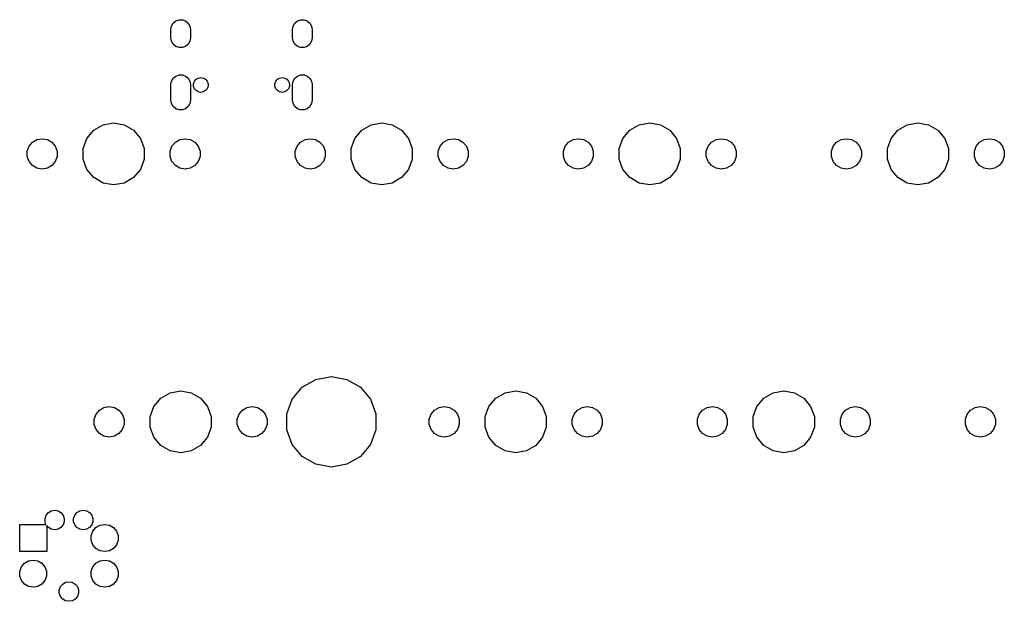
# Model space of a CAD drawing. Extents: x 50 to 349, y -142 to -48.
# Tile 2 of 10: x 50 to 120, y -89 to -48. Entities that reach past the tile are written whole.
import ezdxf

# ---------------------------------------------------------------- set-up
doc = ezdxf.new("R2010")
doc.units = 0
doc.header["$MEASUREMENT"] = 0
doc.layers.add('BLACK', color=7, linetype='CONTINUOUS')

msp = doc.modelspace()

# ---------------------------------------------------------------- linework, layer by layer
at = {"layer": 'Black'}
for p, q in [((61.2176, -48.2962), (61.2598, -48.0568)), ((61.2598, -48.0568), (61.3814, -47.8462)), ((61.3814, -47.8462), (61.5676, -47.69)), ((61.5676, -47.69), (61.796, -47.6068)), ((61.796, -47.6068), (62.0392, -47.6068)), ((62.0392, -47.6068), (62.2676, -47.69)), ((62.2676, -47.69), (62.4538, -47.8462)), ((62.4538, -47.8462), (62.5754, -48.0568)), ((62.5754, -48.0568), (62.6176, -48.2962)), ((69.8576, -48.2962), (69.8998, -48.0568)), ((69.8998, -48.0568), (70.0214, -47.8462)), ((70.0214, -47.8462), (70.2076, -47.69)), ((70.2076, -47.69), (70.436, -47.6068)), ((70.436, -47.6068), (70.6792, -47.6068)), ((70.6792, -47.6068), (70.9076, -47.69)), ((70.9076, -47.69), (71.0938, -47.8462)), ((71.0938, -47.8462), (71.2154, -48.0568)), ((71.2154, -48.0568), (71.2576, -48.2962)), ((61.2176, -48.9038), (61.2176, -48.2962)), ((61.2598, -49.1432), (61.2176, -48.9038)), ((62.6176, -48.9038), (62.5754, -49.1432)), ((62.6176, -48.2962), (62.6176, -48.9038)), ((69.8576, -48.9038), (69.8576, -48.2962)), ((69.8998, -49.1432), (69.8576, -48.9038)), ((71.2576, -48.9038), (71.2154, -49.1432)), ((71.2576, -48.2962), (71.2576, -48.9038)), ((61.3814, -49.3538), (61.2598, -49.1432)), ((61.5676, -49.51), (61.3814, -49.3538)), ((61.796, -49.5932), (61.5676, -49.51)), ((62.0392, -49.5932), (61.796, -49.5932)), ((62.2676, -49.51), (62.0392, -49.5932)), ((62.4538, -49.3538), (62.2676, -49.51)), ((62.5754, -49.1432), (62.4538, -49.3538)), ((70.0214, -49.3538), (69.8998, -49.1432)), ((70.2076, -49.51), (70.0214, -49.3538)), ((70.436, -49.5932), (70.2076, -49.51)), ((70.6792, -49.5932), (70.436, -49.5932)), ((70.9076, -49.51), (70.6792, -49.5932)), ((71.0938, -49.3538), (70.9076, -49.51)), ((71.2154, -49.1432), (71.0938, -49.3538)), ((61.2598, -51.9858), (61.3814, -51.7753)), ((61.3814, -51.7753), (61.5676, -51.619)), ((61.5676, -51.619), (61.796, -51.5359)), ((61.796, -51.5359), (62.0392, -51.5359)), ((62.0392, -51.5359), (62.2676, -51.619)), ((62.2676, -51.619), (62.4538, -51.7753)), ((62.4538, -51.7753), (62.5754, -51.9858)), ((63.0088, -51.8463), (63.1674, -51.7548)), ((63.1674, -51.7548), (63.3476, -51.723)), ((63.3476, -51.723), (63.5278, -51.7548)), ((63.5278, -51.7548), (63.6864, -51.8463)), ((68.7888, -51.8463), (68.9474, -51.7548)), ((68.9474, -51.7548), (69.1276, -51.723)), ((69.1276, -51.723), (69.3078, -51.7548)), ((69.3078, -51.7548), (69.4664, -51.8463)), ((69.8998, -51.9858), (70.0214, -51.7753)), ((70.0214, -51.7753), (70.2076, -51.619)), ((70.2076, -51.619), (70.436, -51.5359)), ((70.436, -51.5359), (70.6792, -51.5359)), ((70.6792, -51.5359), (70.9076, -51.619)), ((70.9076, -51.619), (71.0938, -51.7753)), ((71.0938, -51.7753), (71.2154, -51.9858)), ((61.2176, -52.2252), (61.2598, -51.9858)), ((61.2176, -53.3348), (61.2176, -52.2252)), ((62.5754, -51.9858), (62.6176, -52.2252)), ((62.6176, -52.2252), (62.6176, -53.3348)), ((62.8286, -52.1585), (62.8912, -51.9865)), ((62.8286, -52.3415), (62.8286, -52.1585)), ((62.8912, -52.5135), (62.8286, -52.3415)), ((62.8912, -51.9865), (63.0088, -51.8463)), ((63.6864, -51.8463), (63.804, -51.9865)), ((63.804, -51.9865), (63.8666, -52.1585)), ((63.8666, -52.3415), (63.804, -52.5135)), ((63.8666, -52.1585), (63.8666, -52.3415)), ((68.6086, -52.1585), (68.6712, -51.9865)), ((68.6086, -52.3415), (68.6086, -52.1585)), ((68.6712, -52.5135), (68.6086, -52.3415)), ((68.6712, -51.9865), (68.7888, -51.8463)), ((69.4664, -51.8463), (69.584, -51.9865)), ((69.584, -51.9865), (69.6466, -52.1585)), ((69.6466, -52.3415), (69.584, -52.5135)), ((69.6466, -52.1585), (69.6466, -52.3415)), ((69.8576, -52.2252), (69.8998, -51.9858)), ((69.8576, -53.3348), (69.8576, -52.2252)), ((71.2154, -51.9858), (71.2576, -52.2252)), ((71.2576, -52.2252), (71.2576, -53.3348)), ((63.0088, -52.6537), (62.8912, -52.5135)), ((63.1674, -52.7452), (63.0088, -52.6537)), ((63.3476, -52.777), (63.1674, -52.7452)), ((63.5278, -52.7452), (63.3476, -52.777)), ((63.6864, -52.6537), (63.5278, -52.7452)), ((63.804, -52.5135), (63.6864, -52.6537)), ((68.7888, -52.6537), (68.6712, -52.5135)), ((68.9474, -52.7452), (68.7888, -52.6537)), ((69.1276, -52.777), (68.9474, -52.7452)), ((69.3078, -52.7452), (69.1276, -52.777)), ((69.4664, -52.6537), (69.3078, -52.7452)), ((69.584, -52.5135), (69.4664, -52.6537)), ((61.2598, -53.5742), (61.2176, -53.3348)), ((61.3814, -53.7847), (61.2598, -53.5742)), ((61.5676, -53.941), (61.3814, -53.7847)), ((62.4538, -53.7847), (62.2676, -53.941)), ((62.5754, -53.5742), (62.4538, -53.7847)), ((62.6176, -53.3348), (62.5754, -53.5742)), ((69.8998, -53.5742), (69.8576, -53.3348)), ((70.0214, -53.7847), (69.8998, -53.5742)), ((70.2076, -53.941), (70.0214, -53.7847)), ((71.0938, -53.7847), (70.9076, -53.941)), ((71.2154, -53.5742), (71.0938, -53.7847)), ((71.2576, -53.3348), (71.2154, -53.5742)), ((61.796, -54.0241), (61.5676, -53.941)), ((62.0392, -54.0241), (61.796, -54.0241)), ((62.2676, -53.941), (62.0392, -54.0241)), ((70.436, -54.0241), (70.2076, -53.941)), ((70.6792, -54.0241), (70.436, -54.0241)), ((70.9076, -53.941), (70.6792, -54.0241)), ((55.7344, -55.463), (56.3968, -55.0805)), ((56.3968, -55.0805), (57.15, -54.9477)), ((57.15, -54.9477), (57.9032, -55.0805)), ((57.9032, -55.0805), (58.5656, -55.463)), ((74.7844, -55.463), (75.4468, -55.0805)), ((75.4468, -55.0805), (76.2, -54.9477)), ((76.2, -54.9477), (76.9532, -55.0805)), ((76.9532, -55.0805), (77.6156, -55.463)), ((93.8344, -55.463), (94.4968, -55.0805)), ((94.4968, -55.0805), (95.25, -54.9477)), ((95.25, -54.9477), (96.0032, -55.0805)), ((96.0032, -55.0805), (96.6656, -55.463)), ((112.884, -55.463), (113.547, -55.0805)), ((113.547, -55.0805), (114.3, -54.9477)), ((114.3, -54.9477), (115.053, -55.0805)), ((115.053, -55.0805), (115.716, -55.463)), ((55.2428, -56.0489), (55.7344, -55.463)), ((58.5656, -55.463), (59.0572, -56.0489)), ((74.2928, -56.0489), (74.7844, -55.463)), ((77.6156, -55.463), (78.1072, -56.0489)), ((93.3428, -56.0489), (93.8344, -55.463)), ((96.6656, -55.463), (97.1572, -56.0489)), ((112.393, -56.0489), (112.884, -55.463)), ((115.716, -55.463), (116.207, -56.0489)), ((51.0073, -56.9626), (51.1355, -56.6104)), ((51.1355, -56.6104), (51.3764, -56.3234)), ((51.3764, -56.3234), (51.7009, -56.136)), ((51.7009, -56.136), (52.07, -56.0709)), ((52.07, -56.0709), (52.4391, -56.136)), ((52.4391, -56.136), (52.7636, -56.3234)), ((52.7636, -56.3234), (53.0045, -56.6104)), ((53.0045, -56.6104), (53.1327, -56.9626)), ((54.9812, -56.7676), (55.2428, -56.0489)), ((59.0572, -56.0489), (59.3188, -56.7676)), ((61.1673, -56.9626), (61.2955, -56.6104)), ((61.2955, -56.6104), (61.5364, -56.3234)), ((61.5364, -56.3234), (61.8609, -56.136)), ((61.8609, -56.136), (62.23, -56.0709)), ((62.23, -56.0709), (62.5991, -56.136)), ((62.5991, -56.136), (62.9236, -56.3234)), ((62.9236, -56.3234), (63.1645, -56.6104)), ((63.1645, -56.6104), (63.2927, -56.9626)), ((70.0573, -56.9626), (70.1855, -56.6104)), ((70.1855, -56.6104), (70.4264, -56.3234)), ((70.4264, -56.3234), (70.7509, -56.136)), ((70.7509, -56.136), (71.12, -56.0709)), ((71.12, -56.0709), (71.4891, -56.136)), ((71.4891, -56.136), (71.8136, -56.3234)), ((71.8136, -56.3234), (72.0545, -56.6104)), ((72.0545, -56.6104), (72.1827, -56.9626)), ((74.0312, -56.7676), (74.2928, -56.0489)), ((78.1072, -56.0489), (78.3688, -56.7676)), ((80.2173, -56.9626), (80.3455, -56.6104)), ((80.3455, -56.6104), (80.5864, -56.3234)), ((80.5864, -56.3234), (80.9109, -56.136)), ((80.9109, -56.136), (81.28, -56.0709)), ((81.28, -56.0709), (81.6491, -56.136)), ((81.6491, -56.136), (81.9736, -56.3234)), ((81.9736, -56.3234), (82.2145, -56.6104)), ((82.2145, -56.6104), (82.3427, -56.9626)), ((89.1073, -56.9626), (89.2355, -56.6104)), ((89.2355, -56.6104), (89.4764, -56.3234)), ((89.4764, -56.3234), (89.8009, -56.136)), ((89.8009, -56.136), (90.17, -56.0709)), ((90.17, -56.0709), (90.5391, -56.136)), ((90.5391, -56.136), (90.8636, -56.3234)), ((90.8636, -56.3234), (91.1045, -56.6104)), ((91.1045, -56.6104), (91.2327, -56.9626)), ((93.0812, -56.7676), (93.3428, -56.0489)), ((97.1572, -56.0489), (97.4188, -56.7676)), ((99.2673, -56.9626), (99.3955, -56.6104)), ((99.3955, -56.6104), (99.6364, -56.3234)), ((99.6364, -56.3234), (99.9609, -56.136)), ((99.9609, -56.136), (100.33, -56.0709)), ((100.33, -56.0709), (100.699, -56.136)), ((100.699, -56.136), (101.024, -56.3234)), ((101.024, -56.3234), (101.265, -56.6104)), ((101.265, -56.6104), (101.393, -56.9626)), ((108.157, -56.9626), (108.285, -56.6104)), ((108.285, -56.6104), (108.526, -56.3234)), ((108.526, -56.3234), (108.851, -56.136)), ((108.851, -56.136), (109.22, -56.0709)), ((109.22, -56.0709), (109.589, -56.136)), ((109.589, -56.136), (109.914, -56.3234)), ((109.914, -56.3234), (110.155, -56.6104)), ((110.155, -56.6104), (110.283, -56.9626)), ((112.131, -56.7676), (112.393, -56.0489)), ((116.207, -56.0489), (116.469, -56.7676)), ((118.317, -56.9626), (118.445, -56.6104)), ((118.445, -56.6104), (118.686, -56.3234)), ((118.686, -56.3234), (119.011, -56.136)), ((119.011, -56.136), (119.38, -56.0709)), ((119.38, -56.0709), (119.749, -56.136)), ((119.749, -56.136), (120.074, -56.3234)), ((120.074, -56.3234), (120.315, -56.6104)), ((120.315, -56.6104), (120.443, -56.9626)), ((51.0073, -57.3374), (51.0073, -56.9626)), ((51.1355, -57.6896), (51.0073, -57.3374)), ((53.1327, -57.3374), (53.0045, -57.6896)), ((53.1327, -56.9626), (53.1327, -57.3374)), ((54.9812, -57.5324), (54.9812, -56.7676)), ((59.3188, -56.7676), (59.3188, -57.5324)), ((61.1673, -57.3374), (61.1673, -56.9626)), ((61.2955, -57.6896), (61.1673, -57.3374)), ((63.2927, -57.3374), (63.1645, -57.6896)), ((63.2927, -56.9626), (63.2927, -57.3374)), ((70.0573, -57.3374), (70.0573, -56.9626)), ((70.1855, -57.6896), (70.0573, -57.3374)), ((72.1827, -57.3374), (72.0545, -57.6896)), ((72.1827, -56.9626), (72.1827, -57.3374)), ((74.0312, -57.5324), (74.0312, -56.7676)), ((78.3688, -56.7676), (78.3688, -57.5324)), ((80.2173, -57.3374), (80.2173, -56.9626)), ((80.3455, -57.6896), (80.2173, -57.3374)), ((82.3427, -57.3374), (82.2145, -57.6896)), ((82.3427, -56.9626), (82.3427, -57.3374)), ((89.1073, -57.3374), (89.1073, -56.9626)), ((89.2355, -57.6896), (89.1073, -57.3374)), ((91.2327, -57.3374), (91.1045, -57.6896)), ((91.2327, -56.9626), (91.2327, -57.3374)), ((93.0812, -57.5324), (93.0812, -56.7676)), ((97.4188, -56.7676), (97.4188, -57.5324)), ((99.2673, -57.3374), (99.2673, -56.9626)), ((99.3955, -57.6896), (99.2673, -57.3374)), ((101.393, -57.3374), (101.265, -57.6896)), ((101.393, -56.9626), (101.393, -57.3374)), ((108.157, -57.3374), (108.157, -56.9626)), ((108.285, -57.6896), (108.157, -57.3374)), ((110.283, -57.3374), (110.155, -57.6896)), ((110.283, -56.9626), (110.283, -57.3374)), ((112.131, -57.5324), (112.131, -56.7676)), ((116.469, -56.7676), (116.469, -57.5324)), ((118.317, -57.3374), (118.317, -56.9626)), ((118.445, -57.6896), (118.317, -57.3374)), ((120.443, -57.3374), (120.315, -57.6896)), ((120.443, -56.9626), (120.443, -57.3374)), ((51.3764, -57.9766), (51.1355, -57.6896)), ((51.7009, -58.164), (51.3764, -57.9766)), ((52.7636, -57.9766), (52.4391, -58.164)), ((53.0045, -57.6896), (52.7636, -57.9766)), ((55.2428, -58.2511), (54.9812, -57.5324)), ((59.3188, -57.5324), (59.0572, -58.2511)), ((61.5364, -57.9766), (61.2955, -57.6896)), ((61.8609, -58.164), (61.5364, -57.9766)), ((62.9236, -57.9766), (62.5991, -58.164)), ((63.1645, -57.6896), (62.9236, -57.9766)), ((70.4264, -57.9766), (70.1855, -57.6896)), ((70.7509, -58.164), (70.4264, -57.9766)), ((71.8136, -57.9766), (71.4891, -58.164)), ((72.0545, -57.6896), (71.8136, -57.9766)), ((74.2928, -58.2511), (74.0312, -57.5324)), ((78.3688, -57.5324), (78.1072, -58.2511)), ((80.5864, -57.9766), (80.3455, -57.6896)), ((80.9109, -58.164), (80.5864, -57.9766)), ((81.9736, -57.9766), (81.6491, -58.164)), ((82.2145, -57.6896), (81.9736, -57.9766)), ((89.4764, -57.9766), (89.2355, -57.6896)), ((89.8009, -58.164), (89.4764, -57.9766)), ((90.8636, -57.9766), (90.5391, -58.164)), ((91.1045, -57.6896), (90.8636, -57.9766)), ((93.3428, -58.2511), (93.0812, -57.5324)), ((97.4188, -57.5324), (97.1572, -58.2511)), ((99.6364, -57.9766), (99.3955, -57.6896)), ((99.9609, -58.164), (99.6364, -57.9766)), ((101.024, -57.9766), (100.699, -58.164)), ((101.265, -57.6896), (101.024, -57.9766)), ((108.526, -57.9766), (108.285, -57.6896)), ((108.851, -58.164), (108.526, -57.9766)), ((109.914, -57.9766), (109.589, -58.164)), ((110.155, -57.6896), (109.914, -57.9766)), ((112.393, -58.2511), (112.131, -57.5324)), ((116.469, -57.5324), (116.207, -58.2511)), ((118.686, -57.9766), (118.445, -57.6896)), ((119.011, -58.164), (118.686, -57.9766)), ((120.074, -57.9766), (119.749, -58.164)), ((120.315, -57.6896), (120.074, -57.9766)), ((52.07, -58.2291), (51.7009, -58.164)), ((52.4391, -58.164), (52.07, -58.2291)), ((55.7344, -58.837), (55.2428, -58.2511)), ((59.0572, -58.2511), (58.5656, -58.837)), ((62.23, -58.2291), (61.8609, -58.164)), ((62.5991, -58.164), (62.23, -58.2291)), ((71.12, -58.2291), (70.7509, -58.164)), ((71.4891, -58.164), (71.12, -58.2291)), ((74.7844, -58.837), (74.2928, -58.2511)), ((78.1072, -58.2511), (77.6156, -58.837)), ((81.28, -58.2291), (80.9109, -58.164)), ((81.6491, -58.164), (81.28, -58.2291)), ((90.17, -58.2291), (89.8009, -58.164)), ((90.5391, -58.164), (90.17, -58.2291)), ((93.8344, -58.837), (93.3428, -58.2511)), ((97.1572, -58.2511), (96.6656, -58.837)), ((100.33, -58.2291), (99.9609, -58.164)), ((100.699, -58.164), (100.33, -58.2291)), ((109.22, -58.2291), (108.851, -58.164)), ((109.589, -58.164), (109.22, -58.2291)), ((112.884, -58.837), (112.393, -58.2511)), ((116.207, -58.2511), (115.716, -58.837)), ((119.38, -58.2291), (119.011, -58.164)), ((119.749, -58.164), (119.38, -58.2291)), ((56.3968, -59.2195), (55.7344, -58.837)), ((57.15, -59.3523), (56.3968, -59.2195)), ((57.9032, -59.2195), (57.15, -59.3523)), ((58.5656, -58.837), (57.9032, -59.2195)), ((75.4468, -59.2195), (74.7844, -58.837)), ((76.2, -59.3523), (75.4468, -59.2195)), ((76.9532, -59.2195), (76.2, -59.3523)), ((77.6156, -58.837), (76.9532, -59.2195)), ((94.4968, -59.2195), (93.8344, -58.837)), ((95.25, -59.3523), (94.4968, -59.2195)), ((96.0032, -59.2195), (95.25, -59.3523)), ((96.6656, -58.837), (96.0032, -59.2195)), ((113.547, -59.2195), (112.884, -58.837)), ((114.3, -59.3523), (113.547, -59.2195)), ((115.053, -59.2195), (114.3, -59.3523)), ((115.716, -58.837), (115.053, -59.2195)), ((70.5577, -73.7393), (71.5239, -73.1815)), ((71.5239, -73.1815), (72.6225, -72.9878)), ((72.6225, -72.9878), (73.7211, -73.1815)), ((73.7211, -73.1815), (74.6873, -73.7393)), ((60.4969, -74.513), (61.1593, -74.1305)), ((61.1593, -74.1305), (61.9125, -73.9977)), ((61.9125, -73.9977), (62.6657, -74.1305)), ((62.6657, -74.1305), (63.3281, -74.513)), ((69.8406, -74.5939), (70.5577, -73.7393)), ((74.6873, -73.7393), (75.4044, -74.5939)), ((84.3094, -74.513), (84.9718, -74.1305)), ((84.9718, -74.1305), (85.725, -73.9977)), ((85.725, -73.9977), (86.4782, -74.1305)), ((86.4782, -74.1305), (87.1406, -74.513)), ((103.359, -74.513), (104.022, -74.1305)), ((104.022, -74.1305), (104.775, -73.9977)), ((104.775, -73.9977), (105.528, -74.1305)), ((105.528, -74.1305), (106.191, -74.513)), ((60.0053, -75.0989), (60.4969, -74.513)), ((63.3281, -74.513), (63.8197, -75.0989)), ((69.4591, -75.6422), (69.8406, -74.5939)), ((75.4044, -74.5939), (75.7859, -75.6422)), ((83.8178, -75.0989), (84.3094, -74.513)), ((87.1406, -74.513), (87.6322, -75.0989)), ((102.868, -75.0989), (103.359, -74.513)), ((106.191, -74.513), (106.682, -75.0989)), ((55.898, -75.6604), (56.1389, -75.3734)), ((56.1389, -75.3734), (56.4634, -75.186)), ((56.4634, -75.186), (56.8325, -75.1209)), ((56.8325, -75.1209), (57.2016, -75.186)), ((57.2016, -75.186), (57.5261, -75.3734)), ((57.5261, -75.3734), (57.767, -75.6604)), ((59.7437, -75.8176), (60.0053, -75.0989)), ((63.8197, -75.0989), (64.0813, -75.8176)), ((66.058, -75.6604), (66.2989, -75.3734)), ((66.2989, -75.3734), (66.6234, -75.186)), ((66.6234, -75.186), (66.9925, -75.1209)), ((66.9925, -75.1209), (67.3616, -75.186)), ((67.3616, -75.186), (67.6861, -75.3734)), ((67.6861, -75.3734), (67.927, -75.6604)), ((79.7105, -75.6604), (79.9514, -75.3734)), ((79.9514, -75.3734), (80.2759, -75.186)), ((80.2759, -75.186), (80.645, -75.1209)), ((80.645, -75.1209), (81.0141, -75.186)), ((81.0141, -75.186), (81.3386, -75.3734)), ((81.3386, -75.3734), (81.5795, -75.6604)), ((83.5562, -75.8176), (83.8178, -75.0989)), ((87.6322, -75.0989), (87.8938, -75.8176)), ((89.8705, -75.6604), (90.1114, -75.3734)), ((90.1114, -75.3734), (90.4359, -75.186)), ((90.4359, -75.186), (90.805, -75.1209)), ((90.805, -75.1209), (91.1741, -75.186)), ((91.1741, -75.186), (91.4986, -75.3734)), ((91.4986, -75.3734), (91.7395, -75.6604)), ((98.7605, -75.6604), (99.0014, -75.3734)), ((99.0014, -75.3734), (99.3259, -75.186)), ((99.3259, -75.186), (99.695, -75.1209)), ((99.695, -75.1209), (100.064, -75.186)), ((100.064, -75.186), (100.389, -75.3734)), ((100.389, -75.3734), (100.63, -75.6604)), ((102.606, -75.8176), (102.868, -75.0989)), ((106.682, -75.0989), (106.944, -75.8176)), ((108.92, -75.6604), (109.161, -75.3734)), ((109.161, -75.3734), (109.486, -75.186)), ((109.486, -75.186), (109.855, -75.1209)), ((109.855, -75.1209), (110.224, -75.186)), ((110.224, -75.186), (110.549, -75.3734)), ((110.549, -75.3734), (110.79, -75.6604)), ((117.81, -75.6604), (118.051, -75.3734)), ((118.051, -75.3734), (118.376, -75.186)), ((118.376, -75.186), (118.745, -75.1209)), ((118.745, -75.1209), (119.114, -75.186)), ((119.114, -75.186), (119.439, -75.3734)), ((119.439, -75.3734), (119.68, -75.6604)), ((55.7698, -76.0126), (55.898, -75.6604)), ((55.7698, -76.3874), (55.7698, -76.0126)), ((57.767, -75.6604), (57.8952, -76.0126)), ((57.8952, -76.0126), (57.8952, -76.3874)), ((59.7437, -76.5824), (59.7437, -75.8176)), ((64.0813, -75.8176), (64.0813, -76.5824)), ((65.9298, -76.0126), (66.058, -75.6604)), ((65.9298, -76.3874), (65.9298, -76.0126)), ((67.927, -75.6604), (68.0552, -76.0126)), ((68.0552, -76.0126), (68.0552, -76.3874)), ((69.4591, -76.7578), (69.4591, -75.6422)), ((75.7859, -75.6422), (75.7859, -76.7578)), ((79.5823, -76.0126), (79.7105, -75.6604)), ((79.5823, -76.3874), (79.5823, -76.0126)), ((81.5795, -75.6604), (81.7077, -76.0126)), ((81.7077, -76.0126), (81.7077, -76.3874)), ((83.5562, -76.5824), (83.5562, -75.8176)), ((87.8938, -75.8176), (87.8938, -76.5824)), ((89.7423, -76.0126), (89.8705, -75.6604)), ((89.7423, -76.3874), (89.7423, -76.0126)), ((91.7395, -75.6604), (91.8677, -76.0126)), ((91.8677, -76.0126), (91.8677, -76.3874)), ((98.6323, -76.0126), (98.7605, -75.6604)), ((98.6323, -76.3874), (98.6323, -76.0126)), ((100.63, -75.6604), (100.758, -76.0126)), ((100.758, -76.0126), (100.758, -76.3874)), ((102.606, -76.5824), (102.606, -75.8176)), ((106.944, -75.8176), (106.944, -76.5824)), ((108.792, -76.0126), (108.92, -75.6604)), ((108.792, -76.3874), (108.792, -76.0126)), ((110.79, -75.6604), (110.918, -76.0126)), ((110.918, -76.0126), (110.918, -76.3874)), ((117.682, -76.0126), (117.81, -75.6604)), ((117.682, -76.3874), (117.682, -76.0126)), ((119.68, -75.6604), (119.808, -76.0126)), ((119.808, -76.0126), (119.808, -76.3874)), ((55.898, -76.7396), (55.7698, -76.3874)), ((56.1389, -77.0266), (55.898, -76.7396)), ((57.767, -76.7396), (57.5261, -77.0266)), ((57.8952, -76.3874), (57.767, -76.7396)), ((60.0053, -77.3011), (59.7437, -76.5824)), ((64.0813, -76.5824), (63.8197, -77.3011)), ((66.058, -76.7396), (65.9298, -76.3874)), ((66.2989, -77.0266), (66.058, -76.7396)), ((67.927, -76.7396), (67.6861, -77.0266)), ((68.0552, -76.3874), (67.927, -76.7396)), ((69.8406, -77.8061), (69.4591, -76.7578)), ((75.7859, -76.7578), (75.4044, -77.8061)), ((79.7105, -76.7396), (79.5823, -76.3874)), ((79.9514, -77.0266), (79.7105, -76.7396)), ((81.5795, -76.7396), (81.3386, -77.0266)), ((81.7077, -76.3874), (81.5795, -76.7396)), ((83.8178, -77.3011), (83.5562, -76.5824)), ((87.8938, -76.5824), (87.6322, -77.3011)), ((89.8705, -76.7396), (89.7423, -76.3874)), ((90.1114, -77.0266), (89.8705, -76.7396)), ((91.7395, -76.7396), (91.4986, -77.0266)), ((91.8677, -76.3874), (91.7395, -76.7396)), ((98.7605, -76.7396), (98.6323, -76.3874)), ((99.0014, -77.0266), (98.7605, -76.7396)), ((100.63, -76.7396), (100.389, -77.0266)), ((100.758, -76.3874), (100.63, -76.7396)), ((102.868, -77.3011), (102.606, -76.5824)), ((106.944, -76.5824), (106.682, -77.3011)), ((108.92, -76.7396), (108.792, -76.3874)), ((109.161, -77.0266), (108.92, -76.7396)), ((110.79, -76.7396), (110.549, -77.0266)), ((110.918, -76.3874), (110.79, -76.7396)), ((117.81, -76.7396), (117.682, -76.3874)), ((118.051, -77.0266), (117.81, -76.7396)), ((119.68, -76.7396), (119.439, -77.0266)), ((119.808, -76.3874), (119.68, -76.7396)), ((56.4634, -77.214), (56.1389, -77.0266)), ((56.8325, -77.2791), (56.4634, -77.214)), ((57.2016, -77.214), (56.8325, -77.2791)), ((57.5261, -77.0266), (57.2016, -77.214)), ((60.4969, -77.887), (60.0053, -77.3011)), ((63.8197, -77.3011), (63.3281, -77.887)), ((66.6234, -77.214), (66.2989, -77.0266)), ((66.9925, -77.2791), (66.6234, -77.214)), ((67.3616, -77.214), (66.9925, -77.2791)), ((67.6861, -77.0266), (67.3616, -77.214)), ((80.2759, -77.214), (79.9514, -77.0266)), ((80.645, -77.2791), (80.2759, -77.214)), ((81.0141, -77.214), (80.645, -77.2791)), ((81.3386, -77.0266), (81.0141, -77.214)), ((84.3094, -77.887), (83.8178, -77.3011)), ((87.6322, -77.3011), (87.1406, -77.887)), ((90.4359, -77.214), (90.1114, -77.0266)), ((90.805, -77.2791), (90.4359, -77.214)), ((91.1741, -77.214), (90.805, -77.2791)), ((91.4986, -77.0266), (91.1741, -77.214)), ((99.3259, -77.214), (99.0014, -77.0266)), ((99.695, -77.2791), (99.3259, -77.214)), ((100.064, -77.214), (99.695, -77.2791)), ((100.389, -77.0266), (100.064, -77.214)), ((103.359, -77.887), (102.868, -77.3011)), ((106.682, -77.3011), (106.191, -77.887)), ((109.486, -77.214), (109.161, -77.0266)), ((109.855, -77.2791), (109.486, -77.214)), ((110.224, -77.214), (109.855, -77.2791)), ((110.549, -77.0266), (110.224, -77.214)), ((118.376, -77.214), (118.051, -77.0266)), ((118.745, -77.2791), (118.376, -77.214)), ((119.114, -77.214), (118.745, -77.2791)), ((119.439, -77.0266), (119.114, -77.214)), ((61.1593, -78.2695), (60.4969, -77.887)), ((61.9125, -78.4023), (61.1593, -78.2695)), ((62.6657, -78.2695), (61.9125, -78.4023)), ((63.3281, -77.887), (62.6657, -78.2695)), ((70.5577, -78.6607), (69.8406, -77.8061)), ((75.4044, -77.8061), (74.6873, -78.6607)), ((84.9718, -78.2695), (84.3094, -77.887)), ((85.725, -78.4023), (84.9718, -78.2695)), ((86.4782, -78.2695), (85.725, -78.4023)), ((87.1406, -77.887), (86.4782, -78.2695)), ((104.022, -78.2695), (103.359, -77.887)), ((104.775, -78.4023), (104.022, -78.2695)), ((105.528, -78.2695), (104.775, -78.4023)), ((106.191, -77.887), (105.528, -78.2695)), ((71.5239, -79.2185), (70.5577, -78.6607)), ((74.6873, -78.6607), (73.7211, -79.2185)), ((72.6225, -79.4122), (71.5239, -79.2185)), ((73.7211, -79.2185), (72.6225, -79.4122)), ((52.512, -82.6523), (52.7212, -82.5315)), ((52.7212, -82.5315), (52.959, -82.4896)), ((52.959, -82.4896), (53.1968, -82.5315)), ((53.1968, -82.5315), (53.406, -82.6523)), ((54.544, -82.6523), (54.7532, -82.5315)), ((54.7532, -82.5315), (54.991, -82.4896)), ((54.991, -82.4896), (55.2288, -82.5315)), ((55.2288, -82.5315), (55.438, -82.6523)), ((52.2742, -83.0642), (52.3568, -82.8373)), ((52.2742, -83.3058), (52.2742, -83.0642)), ((52.3568, -82.8373), (52.512, -82.6523)), ((53.406, -82.6523), (53.5612, -82.8373)), ((53.5612, -82.8373), (53.6438, -83.0642)), ((53.6438, -83.0642), (53.6438, -83.3058)), ((54.3062, -83.0642), (54.3888, -82.8373)), ((54.3062, -83.3058), (54.3062, -83.0642)), ((54.3888, -82.8373), (54.544, -82.6523)), ((55.438, -82.6523), (55.5932, -82.8373)), ((55.5932, -82.8373), (55.6758, -83.0642)), ((55.6758, -83.0642), (55.6758, -83.3058)), ((50.473, -85.417), (50.473, -83.493)), ((50.473, -83.493), (52.3423, -83.493)), ((52.3423, -83.493), (52.2742, -83.3058)), ((52.512, -83.7177), (52.397, -83.5807)), ((52.397, -83.5807), (52.397, -85.417)), ((52.7212, -83.8385), (52.512, -83.7177)), ((52.959, -83.8804), (52.7212, -83.8385)), ((53.1968, -83.8385), (52.959, -83.8804)), ((53.406, -83.7177), (53.1968, -83.8385)), ((53.5612, -83.5327), (53.406, -83.7177)), ((53.6438, -83.3058), (53.5612, -83.5327)), ((54.3888, -83.5327), (54.3062, -83.3058)), ((54.544, -83.7177), (54.3888, -83.5327)), ((54.7532, -83.8385), (54.544, -83.7177)), ((54.991, -83.8804), (54.7532, -83.8385)), ((55.2288, -83.8385), (54.991, -83.8804)), ((55.438, -83.7177), (55.2288, -83.8385)), ((55.5932, -83.5327), (55.438, -83.7177)), ((55.6758, -83.3058), (55.5932, -83.5327)), ((55.6787, -83.9722), (55.8943, -83.7152)), ((55.8943, -83.7152), (56.1847, -83.5476)), ((56.1847, -83.5476), (56.515, -83.4893)), ((56.515, -83.4893), (56.8453, -83.5476)), ((56.8453, -83.5476), (57.1357, -83.7152)), ((57.1357, -83.7152), (57.3513, -83.9722)), ((55.564, -84.2873), (55.6787, -83.9722)), ((55.564, -84.6227), (55.564, -84.2873)), ((55.6787, -84.9378), (55.564, -84.6227)), ((57.3513, -83.9722), (57.466, -84.2873)), ((57.466, -84.6227), (57.3513, -84.9378)), ((57.466, -84.2873), (57.466, -84.6227)), ((55.8943, -85.1947), (55.6787, -84.9378)), ((56.1847, -85.3624), (55.8943, -85.1947)), ((56.515, -85.4207), (56.1847, -85.3624)), ((56.8453, -85.3624), (56.515, -85.4207)), ((57.1357, -85.1947), (56.8453, -85.3624)), ((57.3513, -84.9378), (57.1357, -85.1947)), ((52.397, -85.417), (50.473, -85.417)), ((51.1047, -86.0876), (51.435, -86.0293)), ((51.435, -86.0293), (51.7653, -86.0876)), ((56.1847, -86.0876), (56.515, -86.0293)), ((56.515, -86.0293), (56.8453, -86.0876)), ((50.484, -86.8273), (50.5987, -86.5122)), ((50.5987, -86.5122), (50.8143, -86.2552)), ((50.8143, -86.2552), (51.1047, -86.0876)), ((51.7653, -86.0876), (52.0557, -86.2552)), ((52.0557, -86.2552), (52.2713, -86.5122)), ((52.2713, -86.5122), (52.386, -86.8273)), ((55.564, -86.8273), (55.6787, -86.5122)), ((55.6787, -86.5122), (55.8943, -86.2552)), ((55.8943, -86.2552), (56.1847, -86.0876)), ((56.8453, -86.0876), (57.1357, -86.2552)), ((57.1357, -86.2552), (57.3513, -86.5122)), ((57.3513, -86.5122), (57.466, -86.8273)), ((50.484, -87.1627), (50.484, -86.8273)), ((50.5987, -87.4778), (50.484, -87.1627)), ((52.386, -87.1627), (52.2713, -87.4778)), ((52.386, -86.8273), (52.386, -87.1627)), ((55.564, -87.1627), (55.564, -86.8273)), ((55.6787, -87.4778), (55.564, -87.1627)), ((57.466, -87.1627), (57.3513, -87.4778)), ((57.466, -86.8273), (57.466, -87.1627)), ((50.8143, -87.7347), (50.5987, -87.4778)), ((51.1047, -87.9024), (50.8143, -87.7347)), ((51.435, -87.9607), (51.1047, -87.9024)), ((51.7653, -87.9024), (51.435, -87.9607)), ((52.0557, -87.7347), (51.7653, -87.9024)), ((52.2713, -87.4778), (52.0557, -87.7347)), ((53.2889, -88.144), (53.3717, -87.9167)), ((53.2889, -88.386), (53.2889, -88.144)), ((53.3717, -87.9167), (53.5272, -87.7313)), ((53.5272, -87.7313), (53.7367, -87.6103)), ((53.7367, -87.6103), (53.975, -87.5683)), ((53.975, -87.5683), (54.2133, -87.6103)), ((54.2133, -87.6103), (54.4228, -87.7313)), ((54.4228, -87.7313), (54.5783, -87.9167)), ((54.5783, -87.9167), (54.6611, -88.144)), ((54.6611, -88.144), (54.6611, -88.386)), ((55.8943, -87.7347), (55.6787, -87.4778)), ((56.1847, -87.9024), (55.8943, -87.7347)), ((56.515, -87.9607), (56.1847, -87.9024)), ((56.8453, -87.9024), (56.515, -87.9607)), ((57.1357, -87.7347), (56.8453, -87.9024)), ((57.3513, -87.4778), (57.1357, -87.7347)), ((53.3717, -88.6133), (53.2889, -88.386)), ((53.5272, -88.7987), (53.3717, -88.6133)), ((53.7367, -88.9197), (53.5272, -88.7987)), ((54.4228, -88.7987), (54.2133, -88.9197)), ((54.5783, -88.6133), (54.4228, -88.7987)), ((54.6611, -88.386), (54.5783, -88.6133)), ((53.975, -88.9617), (53.7367, -88.9197)), ((54.2133, -88.9197), (53.975, -88.9617))]:
    msp.add_line(p, q, dxfattribs=at)

doc.saveas('drawing.dxf')
